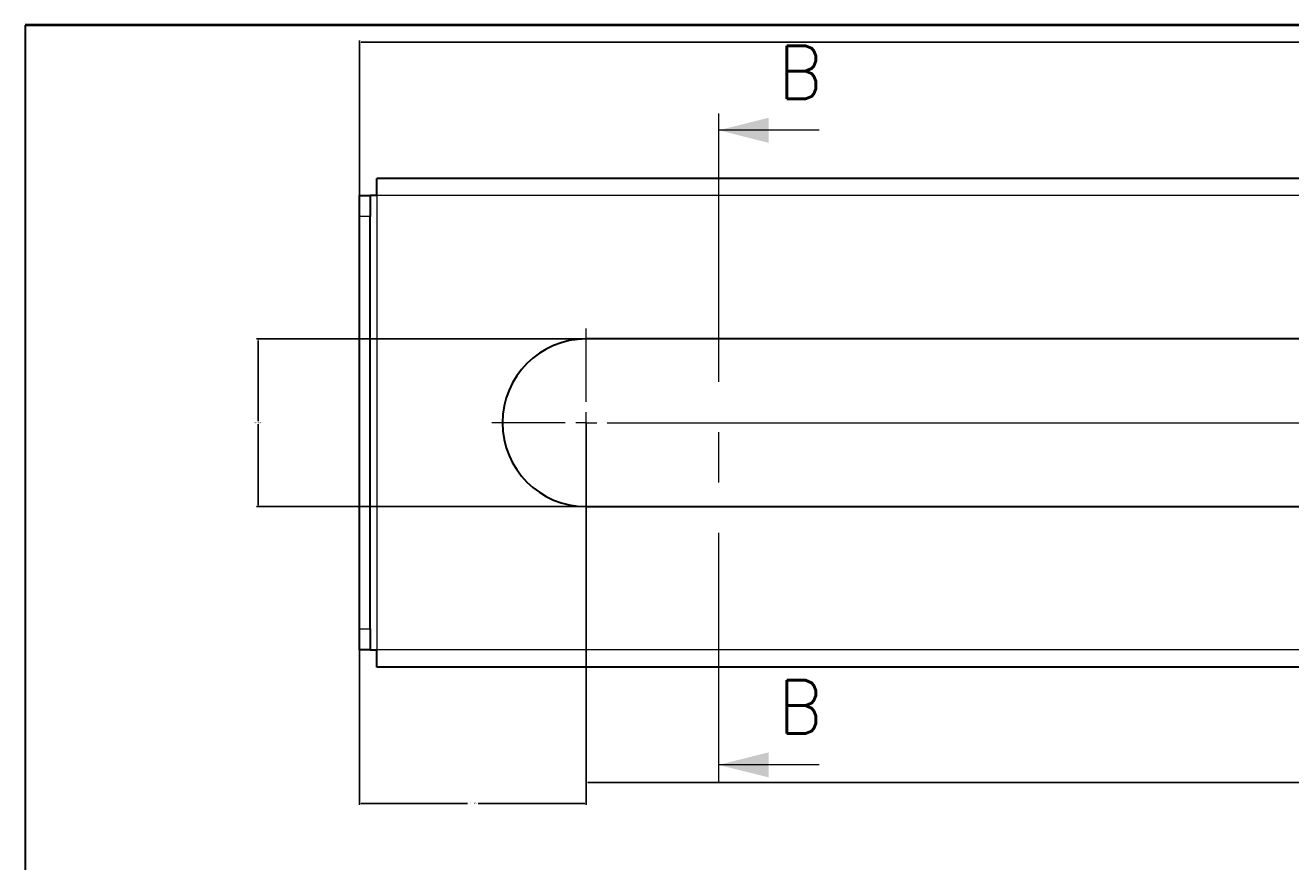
# Model space of a CAD drawing. Header units: millimetres. Extents: x 15 to 682, y -126 to 449.
# Tile 11 of 18: x 15 to 166, y 192 to 292. Entities that reach past the tile are written whole.
import ezdxf

# ---------------------------------------------------------------- set-up
doc = ezdxf.new("R2010")
doc.units = ezdxf.units.MM
doc.header["$PDSIZE"] = -1
doc.linetypes.add('CENTER', pattern=[50, 32, -6, 6, -6])
doc.layers.get('0').update_dxf_attribs({"true_color": 0xffffff})
doc.layers.get('Defpoints').update_dxf_attribs({"true_color": 0xffffff})
doc.styles.add('textstyle128', font='standard')
doc.styles.add('textstyle129', font='standard')
doc.dimstyles.new('QCADDimStyle', dxfattribs={"dimtxt": 3.5, "dimasz": 2.5, "dimexe": 1, "dimexo": 0, "dimgap": 1.524, "dimtad": 1, "dimtoh": 1, "dimdec": 4, "dimzin": 0, "dimdsep": 46, "dimtxsty": 'Standard', "dimcen": 0.09, "dimadec": 0, "dimazin": 0, "dimtfac": 1, "dimtdec": 4, "dimtofl": 0, "dimtmove": 0, "dimatfit": 3, "dimfxl": 1, "dimtolj": 1, "dimtzin": 0, "dimarcsym": 0})

# ---------------------------------------------------------------- blocks, each defined once
blk = doc.blocks.new('*D71')
at = {"color": 0, "linetype": 'Continuous', "lineweight": -2}
for p, q in [((54.89, 269.26), (54.89, 290.18)), ((55.07, 290), (168.73, 290)), ((283.81, 290), (170.15, 290)), ((283.99, 269.26), (283.99, 290.18))]:
    blk.add_line(p, q, dxfattribs=at)
at = {"color": 0}
for points in [[(55.07, 290.03), (55.07, 289.97), (54.89, 290)], [(283.81, 289.97), (283.81, 290.03), (283.99, 290)]]:
    blk.add_solid(points, dxfattribs=at)
at = {"layer": 'Defpoints', "color": 0}
for p in [(283.99, 290), (54.89, 269.2), (283.99, 269.2)]:
    blk.add_point(p, dxfattribs=at)
at = {"color": 0, "lineweight": 0, "insert": (169.44, 290), "char_height": 0.18, "attachment_point": 5}
blk.add_mtext('\\A1;458.2000', dxfattribs=at)
blk = doc.blocks.new('*D72')
at = {"color": 0, "linetype": 'Continuous', "lineweight": -2}
for p, q in [((81.94, 244.54), (81.94, 201.52)), ((256.94, 244.54), (256.94, 201.52)), ((82.12, 201.7), (168.73, 201.7)), ((256.76, 201.7), (170.15, 201.7))]:
    blk.add_line(p, q, dxfattribs=at)
at = {"color": 0}
for points in [[(82.12, 201.73), (82.12, 201.67), (81.94, 201.7)], [(256.76, 201.67), (256.76, 201.73), (256.94, 201.7)]]:
    blk.add_solid(points, dxfattribs=at)
at = {"layer": 'Defpoints', "color": 0}
for p in [(81.94, 244.6), (256.94, 244.6), (256.94, 201.7)]:
    blk.add_point(p, dxfattribs=at)
at = {"color": 0, "lineweight": 0, "insert": (169.44, 201.7), "char_height": 0.18, "attachment_point": 5}
blk.add_mtext('\\A1;350.0000', dxfattribs=at)
blk = doc.blocks.new('*D73')
at = {"color": 0, "linetype": 'Continuous', "lineweight": -2}
for p, q in [((81.88, 254.6), (42.6, 254.6)), ((42.78, 254.42), (42.78, 244.78)), ((42.78, 234.78), (42.78, 244.42)), ((81.88, 234.6), (42.6, 234.6))]:
    blk.add_line(p, q, dxfattribs=at)
at = {"color": 0}
for points in [[(42.81, 254.42), (42.75, 254.42), (42.78, 254.6)], [(42.75, 234.78), (42.81, 234.78), (42.78, 234.6)]]:
    blk.add_solid(points, dxfattribs=at)
at = {"layer": 'Defpoints', "color": 0}
for p in [(81.94, 254.6), (42.78, 234.6), (81.94, 234.6)]:
    blk.add_point(p, dxfattribs=at)
at = {"color": 0, "lineweight": 0, "insert": (42.78, 244.6), "char_height": 0.18, "attachment_point": 5}
blk.add_mtext('\\A1;40.0000', dxfattribs=at)
blk = doc.blocks.new('*D74')
at = {"color": 0, "linetype": 'Continuous', "lineweight": -2}
for p, q in [((81.94, 233.29), (81.94, 199.02)), ((54.89, 219.94), (54.89, 199.02)), ((55.07, 199.2), (67.79, 199.2)), ((81.76, 199.2), (69.04, 199.2))]:
    blk.add_line(p, q, dxfattribs=at)
at = {"color": 0}
for points in [[(55.07, 199.23), (55.07, 199.17), (54.89, 199.2)], [(81.76, 199.17), (81.76, 199.23), (81.94, 199.2)]]:
    blk.add_solid(points, dxfattribs=at)
at = {"layer": 'Defpoints', "color": 0}
for p in [(81.94, 233.35), (54.89, 220), (81.94, 199.2)]:
    blk.add_point(p, dxfattribs=at)
at = {"color": 0, "lineweight": 0, "insert": (68.41, 199.2), "char_height": 0.18, "attachment_point": 5}
blk.add_mtext('\\A1;54.1000', dxfattribs=at)
blk = doc.blocks.new('SW_CENTERMARKSYMBOL_0')
at = {"color": 0, "linetype": 'Continuous', "lineweight": 0}
for p, q in [((0, 2.5), (0, 11.25)), ((-2.5, 0), (-11.25, 0)), ((0, 0), (-1.25, 0)), ((0, 0), (0, 1.25)), ((0, 0), (0, -1.25)), ((0, 0), (1.25, 0)), ((2.5, 0), (11.25, 0)), ((2.5, 0), (172.5, 0)), ((0, -2.5), (0, -11.25))]:
    blk.add_line(p, q, dxfattribs=at)

msp = doc.modelspace()

# ---------------------------------------------------------------- linework, layer by layer
at = {"color": 7, "linetype": 'Continuous', "lineweight": 40, "true_color": 0xffffff}
msp.add_line((415, 292), (15, 292), dxfattribs=at)
at = {"color": 7, "linetype": 'Continuous', "lineweight": 30, "true_color": 0xffffff}
for p, q in [((15, 292), (15, 5)), ((56.939625, 271.697961), (56.939625, 273.747962)), ((281.939619, 273.747962), (56.939625, 273.747962)), ((54.88962, 271.697961), (56.139619, 271.697961)), ((54.88962, 269.19796), (54.88962, 271.697961)), ((56.139619, 271.697961), (56.139619, 269.19796)), ((56.939625, 271.697961), (56.139619, 271.697961)), ((54.88962, 219.997962), (54.88962, 269.19796)), ((56.139619, 219.997962), (56.139619, 269.19796)), ((256.93962, 254.597962), (81.939623, 254.597962)), ((81.939623, 234.597961), (256.93962, 234.597961)), ((54.88962, 217.497962), (54.88962, 219.997962)), ((56.139619, 219.997962), (56.139619, 217.497962)), ((56.139619, 217.497962), (54.88962, 217.497962)), ((56.139619, 217.497962), (56.939625, 217.497962)), ((56.939625, 215.447962), (56.939625, 217.497962)), ((281.939619, 215.447962), (56.939625, 215.447962))]:
    msp.add_line(p, q, dxfattribs=at)
at = {"color": 7, "linetype": 'CENTER', "lineweight": 15, "true_color": 0xffffff}
msp.add_line((97.733269, 281.48368), (97.733269, 201.795032), dxfattribs=at)
at = {"color": 7, "linetype": 'Continuous', "lineweight": 15, "true_color": 0xffffff}
for p, q in [((109.733269, 279.48368), (97.733269, 279.48368)), ((109.733269, 203.795032), (97.733269, 203.795032))]:
    msp.add_line(p, q, dxfattribs=at)
at = {"color": 8, "linetype": 'Continuous', "lineweight": 0, "true_color": 0x808080}
for p, q in [((56.939625, 271.697961), (56.939625, 217.497962)), ((281.939619, 271.697961), (56.939625, 271.697961)), ((56.139619, 269.19796), (54.88962, 269.19796)), ((54.88962, 219.997962), (56.139619, 219.997962)), ((281.939619, 217.497962), (56.939625, 217.497962))]:
    msp.add_line(p, q, dxfattribs=at)
at = {"color": 7, "linetype": 'Continuous', "lineweight": 30, "true_color": 0xffffff}
msp.add_arc((81.939622, 244.597962), 10, 90, 270, dxfattribs=at)
at = {"color": 7, "linetype": 'Continuous', "lineweight": 15, "true_color": 0xffffff}
for points in [[(97.733269, 279.48368), (103.733269, 277.98368), (103.733269, 280.98368)], [(97.733269, 203.795032), (103.733269, 202.295032), (103.733269, 205.295032)]]:
    msp.add_solid(points, dxfattribs=at)

# ---------------------------------------------------------------- block references
at = {"color": 7, "linetype": 'Continuous', "lineweight": 0, "true_color": 0xffffff}
msp.add_blockref('SW_CENTERMARKSYMBOL_0', (81.939622, 244.597962), dxfattribs=at)

# ---------------------------------------------------------------- texts
at = {"color": 7, "linetype": 'Continuous', "true_color": 0xffffff, "char_height": 6.35, "attachment_point": 1}
for insert, style in [((104.876122, 289.566395), 'textstyle128'), ((104.876122, 213.877747), 'textstyle129')]:
    msp.add_mtext('B', dxfattribs=dict(at, insert=insert, style=style))

# ---------------------------------------------------------------- dimensions: what is measured, and where the dimension line sits
at = {"color": 7, "linetype": 'Continuous', "lineweight": 0, "true_color": 0xffffff}
for base, p1, p2, angle, picture, middle in [((283.989622, 289.997962), (54.889622, 269.197962), (283.989622, 269.197962), 0, '*D71', (169.439622, 289.997962)), ((42.776124, 234.597962), (81.939622, 254.597962), (81.939622, 234.597962), 90, '*D73', (42.776124, 244.597962)), ((256.939622, 201.697962), (81.939622, 244.597962), (256.939622, 244.597962), 0, '*D72', (169.439622, 201.697962)), ((81.939622, 199.197962), (54.889622, 219.997962), (81.939622, 233.347962), 0, '*D74', (68.414622, 199.197962))]:
    dim = msp.add_linear_dim(base=base, p1=p1, p2=p2, angle=angle, dimstyle='QCADDimStyle', override={"dimtxt": 0.18, "dimasz": 0.18, "dimexe": 0.18, "dimexo": 0.0625, "dimgap": 0.09, "dimtad": 0, "dimtih": 1, "dimlfac": 2, "dimtmove": 2}, dxfattribs=at)
    dim.commit()
    dim.dimension.update_dxf_attribs({"geometry": picture, "text_midpoint": middle, "dimtype": 160})

doc.saveas('drawing.dxf')
